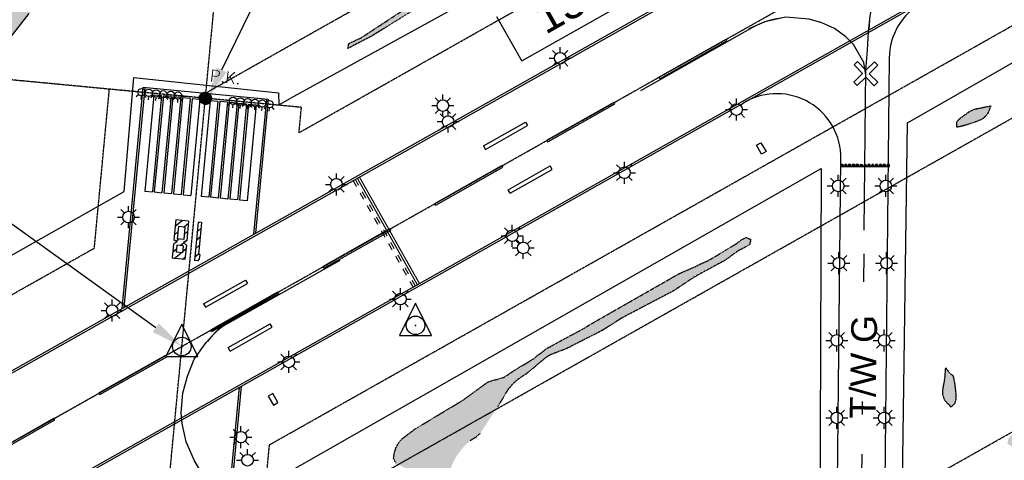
# Model space of a CAD drawing. Header units: feet. Extents: x 0 to 208040, y 0 to 211214.
# Tile 49 of 71: x 196079 to 197611, y 200549 to 201233. Entities that reach past the tile are written whole.
import ezdxf
from ezdxf.enums import TextEntityAlignment as Align

# ---------------------------------------------------------------- set-up
doc = ezdxf.new("R2010")
doc.units = ezdxf.units.FT
doc.header["$LTSCALE"] = 0.5
doc.header["$MEASUREMENT"] = 0
doc.header["$XCLIPFRAME"] = 0
doc.linetypes.add('CENTER2', pattern=[1.125, 0.75, -0.125, 0.125, -0.125])
doc.linetypes.add('PHANTOM2', pattern=[1.25, 0.625, -0.125, 0.125, -0.125, 0.125, -0.125])
doc.layers.get('0').update_dxf_attribs({"linetype": 'CONTINUOUS'})
for name, color, linetype in [('1-NUMBERS', 3, 'CONTINUOUS'), ('1-NUMHATCH', 5, 'CONTINUOUS'), ('1-OFA', 13, 'CENTER2'), ('1-RSA', 13, 'CENTER2'), ('1-RUNWAYCL', 5, 'CENTER2'), ('1-SIGNS', 5, 'CONTINUOUS'), ('1-WCBTEXT', 1, 'CONTINUOUS'), ('AIR-MARKING', 5, 'CONTINUOUS'), ('AIR-PAVED', 1, 'CONTINUOUS'), ('AIR-PAVED-T', 7, 'CONTINUOUS'), ('E-NEWMARKING', 5, 'CONTINUOUS'), ('F-BRL', 110, 'PHANTOM2'), ('F-STATIONOFFSET', 110, 'CONTINUOUS'), ('HV-CONTROL', 11, 'CONTINUOUS'), ('image', 7, 'CONTINUOUS'), ('LAKE', 11, 'CONTINUOUS'), ('NEWCLOSEDSYM', 1, 'CONTINUOUS'), ('PK', 11, 'CONTINUOUS'), ('REIL', 11, 'CONTINUOUS'), ('RUNWAYLIGHTS', 11, 'CONTINUOUS'), ('STREAM', 11, 'PHANTOM2'), ('TAXIWYPAVED', 5, 'CONTINUOUS'), ('Water', 5, 'CONTINUOUS')]:
    doc.layers.add(name, color=color, linetype=linetype)
doc.styles.add('ARIAL', font='ARIAL.TTF')
doc.styles.add('COMPLEX', font='complex.shx')
picture_1 = doc.add_image_def('image1.jpg', size_in_pixel=(2000, 2400))

# ---------------------------------------------------------------- blocks, each defined once
blk = doc.blocks.new('HV-CONTROL', base_point=(0, 18.8))
blk.add_lwpolyline([(-25.1, 3.2), (24.9, 3.2), (-0.1, 53.2)], close=True)
blk.add_circle((-0.1, 18.8), 14.4)
blk.add_point((-0.1, 18.8))
blk = doc.blocks.new('PK')
at = {"layer": 'PK'}
h = blk.add_hatch(dxfattribs=at)
h.set_pattern_fill('ANSI31', color=256, style=0)
h.set_pattern_definition([(45, (-195650.91664, -193540.02118), (-0.08838834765, 0.08838834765), [])])
edge = h.paths.add_edge_path()
edge.add_arc((0, 0), 9.45, 0, 360)
blk.add_circle((0, 0), 9.45, dxfattribs=at)

msp = doc.modelspace()

# ---------------------------------------------------------------- hatches: boundary and pattern name
at = {"layer": '1-NUMHATCH'}
h = msp.add_hatch(dxfattribs=at)
h.set_pattern_fill('ANSI31', color=256, scale=75, angle=174.585278, style=0)
h.paths.add_polyline_path([(196324.1, 200887.9), (196318.8, 200884.9), (196316.6, 200862.5), (196336.5, 200860.6), (196338.7, 200883), (196334, 200886.9), (196339.3, 200890), (196342.2, 200920.3), (196322.3, 200922.2), (196319.4, 200891.8)])
h.paths.add_polyline_path([(196333.6, 200882), (196332.5, 200871), (196322.6, 200872), (196323.6, 200882.9)], flags=16)
h.paths.add_polyline_path([(196324.5, 200892.9), (196326.3, 200911.8), (196336.3, 200910.8), (196334.5, 200891.9)], flags=16)
h = msp.add_hatch(dxfattribs=at)
h.set_pattern_fill('ANSI31', color=256, scale=75, angle=174.585278, style=0)
h.paths.add_polyline_path([(196351.5, 200859.2), (196356.5, 200858.7), (196358.7, 200861.5), (196359.4, 200868.5), (196357.4, 200868.7), (196362.1, 200918.4), (196357.1, 200918.9)])
at = {"layer": 'Water'}
h = msp.add_hatch(dxfattribs=at)
h.set_pattern_fill('DOTS', color=256, scale=200, angle=20, style=0)
h.paths.add_polyline_path([(198220, 202105.8), (198280.9, 202149), (198309.9, 202176.3), (198312.8, 202183.9), (198306.2, 202188.5), (198297.1, 202182.4), (198271.9, 202162.4), (198241.9, 202133.8), (198221.4, 202118.3)])
h.paths.add_polyline_path([(198162.1, 202083.2), (198137.4, 202086), (198118.9, 202080.2), (198119.5, 202071.9), (198115.5, 202063.9), (198069.3, 202033.6), (197937.8, 201966.6), (197895.9, 201936.9), (197811, 201892.2), (197789.6, 201878.3), (197774, 201871.2), (197666, 201805.5), (197641.3, 201793.8), (197506.7, 201716.4), (197509.8, 201708.9), (197527.9, 201713.6), (197588.4, 201747.5), (197620, 201760.9), (197635.7, 201770.8), (197659.9, 201789.2), (197716.6, 201819.6), (197748.3, 201840.3), (197800.7, 201866.8), (197937.9, 201950.2), (198116.7, 202047.2), (198160.9, 202078.2)])
h.paths.add_polyline_path([(197668.4, 202024.2), (197687.3, 202021.9), (197700.1, 202021.8), (197710.2, 202022.7), (197761.4, 202031.7), (197814.6, 202046.6), (197823.3, 202048.2), (197856.2, 202050), (197904.1, 202054.1), (197916.8, 202054.1), (197987.1, 202059.1), (197995.7, 202061.8), (197993, 202070.1), (197942, 202073), (197933.4, 202072.4), (197898.1, 202065.2), (197772.1, 202051.9), (197739.3, 202044.7), (197682.2, 202039), (197676, 202034.8)], flags=17)
h.paths.add_polyline_path([(197303.8, 201839.8), (197332, 201846.3), (197340, 201846.3), (197420.6, 201838.4), (197428.3, 201840.6), (197446.6, 201849.9), (197455.1, 201851.5), (197459.3, 201859.5), (197462.3, 201883.9), (197468.8, 201889.4), (197474.4, 201883.3), (197476.6, 201867), (197484, 201863.1), (197496.2, 201864.6), (197532, 201874.5), (197547.6, 201886.5), (197556.3, 201890), (197575, 201895.2), (197604.3, 201898.7), (197610.2, 201904.6), (197611.9, 201914.1), (197617.3, 201926.4), (197632.8, 201951.6), (197631.3, 201959.5), (197605.6, 201944.7), (197593.7, 201944.4), (197516.4, 201934.4), (197506.3, 201927.6), (197494.9, 201922.4), (197482.5, 201919.6), (197474, 201905.6), (197466.7, 201902.2), (197447.7, 201902.4), (197429.3, 201898.4), (197401.9, 201885.7), (197339.2, 201883.7), (197305.6, 201885.7)])
h.paths.add_polyline_path([(196715.5, 201602.2), (196719.7, 201595.1), (196722.9, 201586.5), (196727.9, 201579.6), (196740.6, 201568.8), (196748.5, 201567), (196755.6, 201563.1), (196760.1, 201556), (196763.7, 201542.8), (196770.7, 201522.5), (196773.1, 201513.5), (196778.3, 201500.6), (196786.6, 201491), (196791.3, 201461.6), (196795.8, 201454.8), (196803.6, 201451.9), (196820.3, 201450.4), (196828.4, 201447.7), (196835.6, 201438.5), (196840.9, 201426.5), (196844.3, 201416.2), (196846, 201408.3), (196870, 201392.1), (196880.3, 201397.1), (196893.1, 201407.4), (196902.2, 201413.3), (196928.7, 201423.7), (196950.7, 201435.4), (197019.9, 201478.9), (197029.4, 201483.6), (197050, 201491.1), (197090.6, 201512.6), (197107.1, 201522.9), (197134.1, 201536.7), (197186, 201567.3), (197220.9, 201584.5), (197227, 201590.1), (197228.6, 201598.3), (197223, 201604.2), (197213.8, 201606.1), (197203.1, 201607.1), (197196, 201611.5), (197195.2, 201620.2), (197195.4, 201636.5), (197194.8, 201644.9), (197191.8, 201652.9), (197184.3, 201656), (197177.6, 201649.9), (197171, 201639.6), (197162.1, 201633.4), (197152.4, 201633.2), (197145.7, 201638.7), (197143, 201647), (197134.9, 201649.6), (197127.8, 201642.2), (197126, 201631.6), (197122.4, 201621.8), (197113, 201615.7), (197096.8, 201609.1), (197082.5, 201585.2), (197092.8, 201577.6), (197096.5, 201567.8), (197095.5, 201559.9), (197089, 201548.1), (197075, 201530.1), (197067.6, 201525.4), (197055.3, 201526), (197041.3, 201530.8), (197025.8, 201534.7), (197012.5, 201535.6), (196999.2, 201533.4), (196985.3, 201534.4), (196979.7, 201541.1), (196974.5, 201550.9), (196969.7, 201563.2), (196962.5, 201575.4), (196954.9, 201583.3), (196946.2, 201590.3), (196935.7, 201595.8), (196920.6, 201606.3), (196913.1, 201609.4), (196900.5, 201620.8), (196908, 201624.1), (196918.4, 201617.5), (196928.6, 201614.5), (196938.7, 201613.5), (196946.7, 201615.7), (196960.6, 201627.1), (196965.5, 201633.6), (196958.2, 201639.3), (196948.5, 201644), (196939.8, 201649.4), (196931.8, 201651.7), (196924.9, 201647), (196920.7, 201639.6), (196913.9, 201644), (196913.9, 201673), (196908.5, 201679.3), (196897.7, 201683.8), (196885.3, 201686.1), (196875.8, 201684.8), (196862.9, 201684.4), (196833.9, 201687.6), (196825, 201686.5), (196816.5, 201681.7), (196810.4, 201670.7), (196802.3, 201658.6), (196788.7, 201645.6), (196766.8, 201631.5), (196761.4, 201625.1), (196738.7, 201614.8), (196723.7, 201609.8)])
h.paths.add_polyline_path([(197281.6, 201580), (196830.6, 201323.3), (196702.5, 201254.9), (196627.1, 201208), (196589.6, 201188.6), (196591.4, 201196.5), (196611, 201205.7), (196672.7, 201246.2), (196726.5, 201279), (196825.6, 201333.4), (196849.8, 201344.9), (196898.1, 201377.7), (196952.3, 201406.5), (197042.8, 201459.3), (197075.3, 201480.5), (197171.2, 201532), (197227.4, 201567.6), (197280.9, 201592.4)])
h = msp.add_hatch(dxfattribs=at)
h.set_pattern_fill('DOTS', color=256, scale=200, angle=20, style=0)
h.paths.add_polyline_path([(196500.1, 201757.3), (196493.9, 201754.2), (196461.2, 201742.5), (196445.7, 201729.7), (196412, 201673.2), (196401.6, 201635.6), (196396.9, 201625.7), (196380.1, 201606.5), (196342.9, 201576.4), (196322.7, 201566.1), (196315.5, 201560.3), (196284.5, 201527.8), (196272.9, 201510.2), (196260.8, 201472.3), (196257, 201465), (196234.9, 201445.3), (196217.3, 201423.7), (196177.9, 201368), (196169.2, 201349.8), (196167.1, 201341.2), (196169.5, 201333.3), (196174.9, 201325.2), (196176.7, 201316.5), (196176.3, 201308.3), (196173.2, 201300.4), (196156.1, 201300.7), (196149.8, 201295.4), (196136.4, 201274.7), (196122.4, 201258.4), (196104.2, 201250.4), (196093.7, 201243), (196060.5, 201200.4), (196045.8, 201185.1), (196023.5, 201165.9), (196006.3, 201154.4), (195941.8, 201124.5), (195903.9, 201103), (195813.7, 201040.2), (195778.3, 201024.2), (195769.9, 201023.3), (195762.1, 201027.2), (195750.7, 201040.1), (195746.1, 201048), (195743.9, 201057.3), (195744.2, 201069.7), (195758.9, 201113.6), (195780.8, 201139.1), (195784.9, 201146.6), (195786.7, 201164), (195781, 201170.2), (195772.5, 201167.8), (195755.3, 201144.8), (195735.3, 201107), (195701, 201061.7), (195704.5, 201045.1), (195696.9, 201041), (195688.3, 201042.3), (195680.2, 201039.4), (195676.1, 201031.6), (195670.4, 201011.4), (195648.3, 200993), (195640.1, 200984.3), (195625.4, 200964), (195603.8, 200926.9), (195577.3, 200899.8), (195566, 200884.6), (195545.3, 200867.4), (195533.6, 200853.9), (195530.2, 200846.4), (195536.8, 200840.9), (195546.1, 200843.7), (195574.5, 200865.2), (195590, 200871.4), (195598.3, 200869), (195605.1, 200863.6), (195617.4, 200849), (195624.6, 200833), (195621.7, 200807.8), (195635.7, 200776.8), (195634.2, 200756.3), (195622.3, 200733.8), (195619.6, 200717.3), (195620, 200708.8), (195631.9, 200686), (195639.6, 200681.2), (195652.3, 200679.2), (195659.5, 200675.1), (195658.3, 200666.7), (195651.8, 200660.9), (195614.6, 200643.1), (195589.7, 200627.3), (195552.5, 200596.9), (195538.8, 200589.2), (195444.5, 200542.9), (195416.2, 200523.9), (195373.9, 200504.8), (195345.9, 200484.4), (195328, 200474.4), (195300.8, 200462.1), (195245.2, 200429.8), (195209.1, 200412), (195169.9, 200399.9), (195171.4, 200408.3), (195177.3, 200414.2), (195184.9, 200417.4), (195192.1, 200432.5), (195206.1, 200444.1), (195299.7, 200491.1), (195378.7, 200537.8), (195395, 200545.5), (195425.7, 200565.7), (195433.5, 200569.2), (195461.5, 200574.2), (195469.8, 200577.1), (195476.5, 200582.1), (195478.4, 200591.7), (195476, 200611.5), (195477, 200620.2), (195474.2, 200653.5), (195478.5, 200692.6), (195474.6, 200709.5), (195475.1, 200727.6), (195480.6, 200739.6), (195495.7, 200763.5), (195502, 200785.3), (195510.5, 200803.8), (195528.7, 200823.2), (195529.1, 200831.4), (195523.7, 200837.8), (195516.2, 200841.1), (195513.8, 200849.1), (195514.8, 200857.8), (195518.4, 200865.3), (195545.4, 200887.5), (195589.4, 200947), (195611.8, 200974.7), (195624, 200992.8), (195643.2, 201015.9), (195659.6, 201032.1), (195768.1, 201191.4), (195775.2, 201196.1), (195783.8, 201196.5), (195791.8, 201194.2), (195796.5, 201187.1), (195804.1, 201184), (195820.1, 201196.7), (195846.9, 201226.1), (195861.6, 201237), (195883.4, 201263.9), (195887.9, 201272.2), (195887.4, 201289), (195892.8, 201295.6), (195913.8, 201294.2), (195922.5, 201296), (195931.2, 201302.4), (195940.9, 201312.6), (195955.2, 201331.8), (195959.8, 201340.6), (195970.2, 201371.3), (195975.2, 201378.4), (195984.4, 201384.5), (195991.2, 201391.4), (196002.7, 201419.8), (196017.3, 201448.6), (196048.3, 201474.5), (196077.3, 201506.6), (196082.2, 201513.5), (196085.1, 201521.7), (196086.3, 201534.7), (196111.6, 201568.4), (196130.9, 201583.4), (196162, 201614.8), (196176.2, 201625.5), (196183.8, 201629.3), (196215.7, 201655.6), (196239.7, 201685.6), (196247.3, 201703.9), (196254.6, 201712.4), (196287.5, 201738), (196303.1, 201753.6), (196392.2, 201869.2), (196419.9, 201909.2), (196427.9, 201925.9), (196432.3, 201942.9), (196445.1, 201958.2), (196453, 201962.8), (196479.7, 201972.9), (196500.1, 201977.7)])
h = msp.add_hatch(dxfattribs=at)
h.set_pattern_fill('DOTS', color=256, scale=200, angle=20, style=0)
edge = h.paths.add_edge_path()
edge.add_line((196741.2, 200506.5), (196733.2, 200508.3))
edge.add_line((196733.2, 200508.3), (196719.5, 200518.4))
edge.add_line((196719.5, 200518.4), (196712.3, 200522.5))
edge.add_line((196712.3, 200522.5), (196695.8, 200529.9))
edge.add_line((196695.8, 200529.9), (196679.5, 200535.9))
edge.add_line((196679.5, 200535.9), (196664.7, 200544.2))
edge.add_line((196664.7, 200544.2), (196660.9, 200551.5))
edge.add_line((196660.9, 200551.5), (196662.1, 200559.6))
edge.add_line((196662.1, 200559.6), (196664.4, 200567.6))
edge.add_line((196664.4, 200567.6), (196668.3, 200575.1))
edge.add_line((196668.3, 200575.1), (196674, 200581.9))
edge.add_line((196674, 200581.9), (196694.2, 200597.2))
edge.add_line((196694.2, 200597.2), (196768.6, 200641.9))
edge.add_line((196768.6, 200641.9), (196807, 200670))
edge.add_line((196807, 200670), (196817.3, 200673.5))
edge.add_line((196817.3, 200673.5), (196823.5, 200674.7))
edge.add_line((196823.5, 200674.7), (196832.9, 200677.7))
edge.add_line((196832.9, 200677.7), (196847.8, 200687.8))
edge.add_line((196847.8, 200687.8), (196878.6, 200706.3))
edge.add_line((196878.6, 200706.3), (196884.9, 200711.6))
edge.add_line((196884.9, 200711.6), (196892.8, 200717.3))
edge.add_line((196892.8, 200717.3), (196899.9, 200723))
edge.add_line((196899.9, 200723), (196906.5, 200726.3))
edge.add_line((196906.5, 200726.3), (196924.6, 200736.4))
edge.add_line((196924.6, 200736.4), (196957.1, 200753.6))
edge.add_line((196957.1, 200753.6), (196965.7, 200759.2))
edge.add_line((196965.7, 200759.2), (197105.2, 200838.8))
edge.add_line((197105.2, 200838.8), (197130.7, 200849.9))
edge.add_line((197130.7, 200849.9), (197138, 200853.7))
edge.add_line((197138, 200853.7), (197149, 200858.5))
edge.add_line((197149, 200858.5), (197161.6, 200865.6))
edge.add_line((197161.6, 200865.6), (197194.7, 200885.7))
edge.add_line((197194.7, 200885.7), (197201.7, 200891.2))
edge.add_line((197201.7, 200891.2), (197209, 200895))
edge.add_line((197209, 200895), (197216.6, 200891.7))
edge.add_line((197216.6, 200891.7), (197214.3, 200883.7))
edge.add_line((197214.3, 200883.7), (197206.6, 200879.1))
edge.add_line((197206.6, 200879.1), (197198.1, 200874.8))
edge.add_line((197198.1, 200874.8), (197190.7, 200869.9))
edge.add_line((197190.7, 200869.9), (197176.9, 200859.7))
edge.add_line((197176.9, 200859.7), (197129.7, 200834.1))
edge.add_line((197129.7, 200834.1), (197096, 200811.8))
edge.add_line((197096, 200811.8), (197016.5, 200770.1))
edge.add_line((197016.5, 200770.1), (196985.3, 200750.3))
edge.add_line((196985.3, 200750.3), (196929.3, 200721.9))
edge.add_line((196929.3, 200721.9), (196904.9, 200712.6))
edge.add_line((196904.9, 200712.6), (196897.5, 200708.2))
edge.add_line((196897.5, 200708.2), (196870.1, 200685))
edge.add_line((196870.1, 200685), (196853.1, 200673.5))
edge.add_line((196853.1, 200673.5), (196846.6, 200667.6))
edge.add_line((196846.6, 200667.6), (196838.7, 200658.6))
edge.add_line((196838.7, 200658.6), (196822.4, 200631.1))
edge.add_line((196822.4, 200631.1), (196795.2, 200590))
edge.add_line((196795.2, 200590), (196788.1, 200583.9))
edge.add_line((196788.1, 200583.9), (196780, 200578.9))
edge.add_arc((196843.8, 200501.5), 100.3, 129.475, 160.5937)
edge.add_line((196749.2, 200534.8), (196741.2, 200506.5))
h.paths.add_polyline_path([(197699.6, 200631.6), (197693.4, 200626), (197668.6, 200608), (197661.2, 200601.7), (197647.2, 200586.8), (197630.8, 200573.3), (197622.9, 200569.5), (197615.5, 200574.5), (197617, 200582.6), (197631.1, 200595.5), (197638, 200600.5), (197655.5, 200616.3), (197666.3, 200629.4), (197673.7, 200636), (197681.9, 200638.3), (197689.4, 200633.6)])
h.paths.add_polyline_path([(197526, 200633.9), (197524.1, 200635.3), (197518.2, 200641.8), (197515.3, 200650.1), (197515.2, 200658.3), (197518.3, 200675.6), (197519.6, 200692.2), (197524.6, 200685.3), (197530.9, 200679.9), (197532.9, 200671.4), (197535.2, 200653.3), (197535.6, 200645), (197533.6, 200636.7), (197527.4, 200631.1)])
h.paths.add_polyline_path([(197589.6, 201099.5), (197585.2, 201088.2), (197580.8, 201082.4), (197576, 201078.6), (197566.7, 201074.8), (197545, 201067.8), (197536.8, 201066.2), (197537, 201075), (197542.9, 201080.9), (197556.4, 201090.7), (197563.3, 201094.1)])
h.paths.add_polyline_path([(197830.9, 201012.9), (197852, 200986), (197868.5, 200955.5), (197880.6, 200938.7), (197896.6, 200910.5), (197912.5, 200886.4), (197919.4, 200881.5), (197936.9, 200873.7), (197945.1, 200873.1), (197932.5, 200861.3), (197924.9, 200858.1), (197901.8, 200884.3), (197832.5, 201005.3)])
h.paths.add_polyline_path([(197815, 200397.3), (197796.1, 200380.5), (197771.9, 200356.9), (197765, 200352), (197749.2, 200345.8), (197751.6, 200354.6), (197774.7, 200378.6), (197787.3, 200395), (197792.9, 200401.2), (197801.5, 200409.1), (197808.7, 200413.7), (197817.1, 200415.5), (197819.5, 200407.5), (197814.6, 200401)])

# ---------------------------------------------------------------- linework, layer by layer
at = {"layer": '1-NUMBERS', "color": 1}
for p, q in [((196322.3, 200922.2), (196319.4, 200891.8)), ((196342.2, 200920.3), (196322.3, 200922.2)), ((196342.2, 200920.3), (196339.3, 200890)), ((196326.3, 200911.8), (196324.5, 200892.9)), ((196336.3, 200910.8), (196326.3, 200911.8)), ((196336.3, 200910.8), (196334.5, 200891.9)), ((196357.1, 200918.9), (196351.5, 200859.2)), ((196362.1, 200918.4), (196357.1, 200918.9)), ((196362.1, 200918.4), (196357.4, 200868.7)), ((196319.4, 200891.8), (196324.1, 200887.9)), ((196334.5, 200891.9), (196324.5, 200892.9)), ((196339.3, 200890), (196334, 200886.9)), ((196318.8, 200884.9), (196316.6, 200862.5)), ((196324.1, 200887.9), (196318.8, 200884.9)), ((196323.6, 200882.9), (196322.6, 200872)), ((196333.6, 200882), (196323.6, 200882.9)), ((196333.6, 200882), (196332.5, 200871)), ((196334, 200886.9), (196338.7, 200883)), ((196338.7, 200883), (196336.5, 200860.6)), ((196336.5, 200860.6), (196316.6, 200862.5)), ((196332.5, 200871), (196322.6, 200872)), ((196356.5, 200858.7), (196351.5, 200859.2)), ((196358.7, 200861.5), (196356.5, 200858.7)), ((196359.4, 200868.5), (196357.4, 200868.7)), ((196359.4, 200868.5), (196358.7, 200861.5))]:
    msp.add_line(p, q, dxfattribs=at)
at = {"layer": '1-OFA'}
for p, q in [((196356.1, 201112.4), (200817, 203627.9)), ((196652.5, 200533.3), (201136.3, 203061.7)), ((196356.1, 201112.4, 8), (196032.2, 201143.1, -10.9))]:
    msp.add_line(p, q, dxfattribs=at)
at = {"layer": '1-RSA'}
for p, q in [((196513.8, 201057.8), (200878.4, 203519)), ((196467.9, 200572.7), (201074.9, 203170.6)), ((196195.5, 200878.3), (196218.9, 201125.4)), ((196517.6, 201097.1), (196356.1, 201112.4)), ((196513.8, 201057.8), (196517.6, 201097.1)), ((196513.8, 201057.8), (196517.6, 201097.1)), ((194093.1, 199692.8), (196195.5, 200878.3)), ((195800.5, 193529), (196467.9, 200572.7))]:
    msp.add_line(p, q, dxfattribs=at)
at = {"layer": '1-RUNWAYCL'}
for p, q in [((194428.7, 199652.5), (203328.5, 204671)), ((195471.7, 191648.5), (196547.4, 203002.8))]:
    msp.add_line(p, q, dxfattribs=at)
at = {"layer": '1-SIGNS'}
for p, q in [((197225.3, 201038.3), (197232.3, 201042.2)), ((197232.3, 201042.2), (197240.2, 201028.3)), ((197233.2, 201024.4), (197225.3, 201038.3)), ((197240.2, 201028.3), (197233.2, 201024.4)), ((196473, 200652.2), (196466.1, 200648.3)), ((196466.1, 200648.3), (196473.9, 200634.4)), ((196480.9, 200638.3), (196473, 200652.2)), ((196473.9, 200634.4), (196480.9, 200638.3))]:
    msp.add_line(p, q, dxfattribs=at)
at = {"layer": '1-WCBTEXT'}
msp.add_line((193575.3, 199170.3), (196331.6, 200725.5), dxfattribs=at)
at = {"layer": 'AIR-MARKING'}
for p, q in [((197431.7, 201173.8), (197424, 200406.1)), ((197349.1, 200329.3), (197356.7, 201017.3))]:
    msp.add_line(p, q, dxfattribs=at)
for points, elevation in [([(197392.9, 200906.1), (197395.5, 201154.9), (197398, 201186.2), (197399.3, 201214.6), (197402.3, 201238.7), (197406.5, 201265.5), (197413.2, 201285), (197421.4, 201303.9), (197435.3, 201329.2), (197447.1, 201348.2), (197459.6, 201361.3)], 10.3), ([(197395.4, 201147.7), (197392.1, 201167.1), (197376.1, 201194.6), (197364.1, 201207), (197346.5, 201219.9), (197326.7, 201228.7), (197307.1, 201234.2), (197270.3, 201237.4), (197238.3, 201229.9), (197213.4, 201219.3)], 7.3), ([(197392.1, 200826), (197392.6, 200869.6)], 10.3), ([(196480.5, 200809), (196378.3, 200749.9)], 10.8), ([(196406.2, 200485.8), (196393, 200497.2), (196378.7, 200509.6), (196364.4, 200526.1), (196351.2, 200547.9), (196338.1, 200577.2), (196332.3, 200605.6), (196330.7, 200622.6), (196333.1, 200652.8), (196340.3, 200679.5), (196350.9, 200705.5), (196369.4, 200731.9), (196383.9, 200747.9), (196398.6, 200761.6)], 10.8), ([(197390, 200619.6), (197390.2, 200640.2)], 10.3), ([(197388.7, 200492.2), (197389.4, 200557.9)], 10.3)]:
    msp.add_lwpolyline(points, dxfattribs=dict(at, elevation=elevation))
for centre, start, end in [((197531.7, 201172.8), 119.3126, 179.4229), ((197256.7, 201018.4), 359.3691, 119.3099)]:
    msp.add_arc(centre, 100, start, end, dxfattribs=at)
at = {"layer": 'AIR-PAVED'}
for points, elevation in [([(197301.7, 201545.4), (196928.5, 201346.8), (196500, 201110.9)], 5.7), ([(194780.2, 199480.5), (194748, 199525.7), (194306.3, 199293.9), (194286.2, 199283.9), (194228.1, 199392.8), (194192.1, 199400), (194092.8, 199342.1), (193992.9, 199525.4), (194115, 199593), (194046.2, 199723.8), (196241.9, 200966.2), (196256.7, 201143.5), (196482.1, 201119.5), (196482.5, 201101.3), (196500, 201110.9)], 13.6)]:
    msp.add_lwpolyline(points, dxfattribs=dict(at, elevation=elevation))
at = {"layer": 'E-NEWMARKING'}
for p, q in [((195597.4, 200423), (198112.3, 201840.8)), ((195598.9, 200420.4), (198113.8, 201838.2)), ((195692.2, 200254.8), (198206.8, 201672.5)), ((195693.7, 200252.2), (198208.3, 201669.9)), ((197400.7, 201218), (197401.5, 201233.4)), ((197219.1, 201221.3), (197044.9, 201123)), ((197073.4, 201144.3), (197178, 201203.2)), ((197074.9, 201141.7), (197179.4, 201200.6)), ((197178, 201203.2), (197178.7, 201201.9)), ((197179.4, 201200.6), (197178.7, 201201.9)), ((197073.4, 201144.3), (197074.2, 201143)), ((197074.9, 201141.7), (197074.2, 201143)), ((196271, 201128), (196238.4, 200784.3)), ((196274, 201127.7), (196241.6, 200786.1)), ((196466.1, 201109.5), (196271, 201128)), ((196299.9, 201115.2), (196288, 201116.3)), ((196314.8, 201113.8), (196302.9, 201114.9)), ((196329.8, 201112.3), (196317.8, 201113.5)), ((196344.7, 201110.9), (196332.8, 201112.1)), ((196359.6, 201109.5), (196347.7, 201110.6)), ((196375.6, 201108), (196387.5, 201106.9)), ((196390.5, 201106.6), (196402.5, 201105.5)), ((196405.4, 201105.2), (196417.4, 201104)), ((196420.4, 201103.8), (196432.3, 201102.6)), ((196463.1, 201109.7), (196443.2, 200899.8)), ((196466.1, 201109.5), (196446.4, 200901.6)), ((196899.2, 201046.1), (197003.7, 201105)), ((197003.7, 201105), (197004.5, 201103.7)), ((197005.2, 201102.4), (197004.5, 201103.7)), ((196435.3, 201102.3), (196447.2, 201101.2)), ((196900.7, 201043.5), (197005.2, 201102.4)), ((196800.9, 201037.2), (196866.3, 201074)), ((196866.3, 201074), (196869.2, 201068.8)), ((196803.9, 201031.9), (196869.2, 201068.8)), ((196899.2, 201046.1), (196899.9, 201044.8)), ((196900.7, 201043.5), (196899.9, 201044.8)), ((196800.9, 201037.2), (196803.9, 201031.9)), ((196725, 200947.9), (196829.5, 201006.8)), ((196726.5, 200945.3), (196831, 201004.2)), ((196829.5, 201006.8), (196830.3, 201005.5)), ((196831, 201004.2), (196830.3, 201005.5)), ((196839.2, 200969.2), (196904.6, 201006)), ((196842.2, 200964), (196907.5, 201000.8)), ((196907.5, 201000.8), (196904.6, 201006)), ((197356.5, 201006.9, 4), (197356.4, 201006.4, 4)), ((197356.4, 201006.4, 4), (197431.4, 201005.6, 4)), ((197356.4, 201005.9, 4), (197356.4, 201005.4, 4)), ((197356.4, 201005.9, 4), (197431.4, 201005.1, 4)), ((197356.4, 201005.4, 4), (197431.4, 201004.6, 4)), ((197356.5, 201008.9, 4), (197359.5, 201008.8, 4)), ((197356.5, 201008.9, 4), (197356.5, 201008.4, 4)), ((197356.5, 201008.4, 4), (197359.5, 201008.3, 4)), ((197356.5, 201007.9, 4), (197359.5, 201007.8, 4)), ((197356.5, 201007.9, 4), (197356.5, 201007.4, 4)), ((197356.5, 201007.4, 4), (197359.5, 201007.3, 4)), ((197356.5, 201006.9, 4), (197431.4, 201006.1, 4)), ((197359.5, 201008.8, 4), (197359.5, 201008.3, 4)), ((197359.5, 201007.8, 4), (197359.5, 201007.3, 4)), ((197362.5, 201008.8, 4), (197365.5, 201008.8, 4)), ((197362.5, 201008.8, 4), (197362.5, 201008.3, 4)), ((197362.5, 201008.3, 4), (197365.5, 201008.3, 4)), ((197362.5, 201007.8, 4), (197362.5, 201007.3, 4)), ((197362.5, 201007.8, 4), (197365.5, 201007.8, 4)), ((197362.5, 201007.3, 4), (197365.5, 201007.3, 4)), ((197365.5, 201008.8, 4), (197365.5, 201008.3, 4)), ((197365.5, 201007.8, 4), (197365.5, 201007.3, 4)), ((197368.5, 201008.7, 4), (197368.5, 201008.2, 4)), ((197368.5, 201008.7, 4), (197371.5, 201008.7, 4)), ((197368.5, 201008.2, 4), (197371.5, 201008.2, 4)), ((197368.5, 201007.7, 4), (197368.5, 201007.2, 4)), ((197368.5, 201007.7, 4), (197371.5, 201007.7, 4)), ((197368.5, 201007.2, 4), (197371.5, 201007.2, 4)), ((197371.5, 201008.7, 4), (197371.5, 201008.2, 4)), ((197371.5, 201007.7, 4), (197371.5, 201007.2, 4)), ((197374.5, 201008.7, 4), (197377.5, 201008.6, 4)), ((197374.5, 201008.7, 4), (197374.5, 201008.2, 4)), ((197374.5, 201008.2, 4), (197377.5, 201008.1, 4)), ((197374.5, 201007.7, 4), (197377.5, 201007.6, 4)), ((197374.5, 201007.7, 4), (197374.5, 201007.2, 4)), ((197374.5, 201007.2, 4), (197377.5, 201007.1, 4)), ((197377.5, 201008.6, 4), (197377.5, 201008.1, 4)), ((197377.5, 201007.6, 4), (197377.5, 201007.1, 4)), ((197380.5, 201008.6, 4), (197383.5, 201008.6, 4)), ((197380.5, 201008.6, 4), (197380.5, 201008.1, 4)), ((197380.5, 201008.1, 4), (197383.5, 201008.1, 4)), ((197380.5, 201007.6, 4), (197380.5, 201007.1, 4)), ((197380.5, 201007.6, 4), (197383.5, 201007.6, 4)), ((197380.5, 201007.1, 4), (197383.5, 201007.1, 4)), ((197383.5, 201008.6, 4), (197383.5, 201008.1, 4)), ((197383.5, 201007.6, 4), (197383.5, 201007.1, 4)), ((197386.5, 201008.6, 4), (197386.5, 201008.1, 4)), ((197386.5, 201008.6, 4), (197389.5, 201008.5, 4)), ((197386.5, 201008.1, 4), (197389.5, 201008, 4)), ((197386.5, 201007.6, 4), (197386.5, 201007.1, 4)), ((197386.5, 201007.6, 4), (197389.5, 201007.5, 4)), ((197386.5, 201007.1, 4), (197389.5, 201007, 4)), ((197389.5, 201008.5, 4), (197389.5, 201008, 4)), ((197389.5, 201007.5, 4), (197389.5, 201007, 4)), ((197392.5, 201008.5, 4), (197395.5, 201008.5, 4)), ((197392.5, 201008.5, 4), (197392.5, 201008, 4)), ((197392.5, 201008, 4), (197395.5, 201008, 4)), ((197392.5, 201007.5, 4), (197395.5, 201007.5, 4)), ((197392.5, 201007.5, 4), (197392.5, 201007, 4)), ((197392.5, 201007, 4), (197395.5, 201007, 4)), ((197395.5, 201008.5, 4), (197395.5, 201008, 4)), ((197395.5, 201007.5, 4), (197395.5, 201007, 4)), ((197401.5, 201008.4, 4), (197398.5, 201008.4, 4)), ((197398.5, 201008.4, 4), (197398.5, 201007.9, 4)), ((197401.5, 201007.9, 4), (197398.5, 201007.9, 4)), ((197401.5, 201007.4, 4), (197398.5, 201007.4, 4)), ((197398.5, 201007.4, 4), (197398.5, 201006.9, 4)), ((197401.5, 201006.9, 4), (197398.5, 201006.9, 4)), ((197401.5, 201008.4, 4), (197401.5, 201007.9, 4)), ((197401.5, 201007.4, 4), (197401.5, 201006.9, 4)), ((197404.5, 201008.4, 4), (197404.5, 201007.9, 4)), ((197407.5, 201008.3, 4), (197404.5, 201008.4, 4)), ((197407.5, 201007.8, 4), (197404.5, 201007.9, 4)), ((197404.5, 201007.4, 4), (197404.5, 201006.9, 4)), ((197407.5, 201007.3, 4), (197404.5, 201007.4, 4)), ((197407.5, 201006.8, 4), (197404.5, 201006.9, 4)), ((197407.5, 201008.3, 4), (197407.5, 201007.8, 4)), ((197407.5, 201007.3, 4), (197407.5, 201006.8, 4)), ((197410.5, 201008.3, 4), (197410.5, 201007.8, 4)), ((197413.5, 201008.3, 4), (197410.5, 201008.3, 4)), ((197413.5, 201007.8, 4), (197410.5, 201007.8, 4)), ((197410.5, 201007.3, 4), (197410.5, 201006.8, 4)), ((197413.5, 201007.3, 4), (197410.5, 201007.3, 4)), ((197413.5, 201006.8, 4), (197410.5, 201006.8, 4)), ((197413.5, 201008.3, 4), (197413.5, 201007.8, 4)), ((197413.5, 201007.3, 4), (197413.5, 201006.8, 4)), ((197419.5, 201008.2, 4), (197416.5, 201008.3, 4)), ((197416.5, 201008.3, 4), (197416.5, 201007.8, 4)), ((197419.5, 201007.7, 4), (197416.5, 201007.8, 4)), ((197419.5, 201007.2, 4), (197416.5, 201007.3, 4)), ((197416.5, 201007.3, 4), (197416.5, 201006.8, 4)), ((197419.5, 201006.7, 4), (197416.5, 201006.8, 4)), ((197419.5, 201008.2, 4), (197419.5, 201007.7, 4)), ((197419.5, 201007.2, 4), (197419.5, 201006.7, 4)), ((197425.5, 201008.2, 4), (197422.5, 201008.2, 4)), ((197422.5, 201008.2, 4), (197422.5, 201007.7, 4)), ((197425.5, 201007.7, 4), (197422.5, 201007.7, 4)), ((197425.5, 201007.2, 4), (197422.5, 201007.2, 4)), ((197422.5, 201007.2, 4), (197422.5, 201006.7, 4)), ((197425.5, 201006.7, 4), (197422.5, 201006.7, 4)), ((197425.5, 201008.2, 4), (197425.5, 201007.7, 4)), ((197425.5, 201007.2, 4), (197425.5, 201006.7, 4)), ((197428.5, 201008.1, 4), (197428.5, 201007.6, 4)), ((197431.5, 201008.1, 4), (197428.5, 201008.1, 4)), ((197431.5, 201007.6, 4), (197428.5, 201007.6, 4)), ((197428.5, 201007.1, 4), (197428.5, 201006.6, 4)), ((197431.5, 201007.1, 4), (197428.5, 201007.1, 4)), ((197431.5, 201006.6, 4), (197428.5, 201006.6, 4)), ((197431.4, 201006.1, 4), (197431.4, 201005.6, 4)), ((197431.4, 201005.1, 4), (197431.4, 201004.6, 4)), ((197431.5, 201008.1, 4), (197431.5, 201007.6, 4)), ((197431.5, 201007.1, 4), (197431.5, 201006.6, 4)), ((196273.8, 200967), (196285.8, 200965.8)), ((196288.7, 200965.6), (196300.7, 200964.4)), ((196842.2, 200964), (196839.2, 200969.2)), ((196303.7, 200964.1), (196315.6, 200963)), ((196318.6, 200962.7), (196330.6, 200961.6)), ((196333.5, 200961.3), (196345.5, 200960.2)), ((196373.4, 200957.5), (196361.4, 200958.7)), ((196388.3, 200956.1), (196376.3, 200957.3)), ((196403.2, 200954.7), (196391.3, 200955.8)), ((196418.2, 200953.3), (196406.2, 200954.4)), ((196433.1, 200951.9), (196421.1, 200953)), ((196725, 200947.9), (196725.7, 200946.6)), ((196726.5, 200945.3), (196725.7, 200946.6)), ((196550.8, 200849.6), (196655.3, 200908.6)), ((196552.2, 200847), (196656.8, 200906)), ((196655.3, 200908.6), (196656, 200907.3)), ((196656.8, 200906), (196656, 200907.3)), ((196577.1, 200859.3), (196402.9, 200761.1)), ((196550.8, 200849.6), (196551.5, 200848.3)), ((196552.2, 200847), (196551.5, 200848.3)), ((196365.4, 200791.6), (196430.7, 200828.4)), ((196430.7, 200828.4), (196433.6, 200823.2)), ((196368.3, 200786.4), (196433.6, 200823.2)), ((196376.5, 200751.4), (196481.1, 200810.4)), ((196378, 200748.8), (196482.6, 200807.7)), ((196481.1, 200810.4), (196481.8, 200809.1)), ((196482.6, 200807.7), (196481.8, 200809.1)), ((196365.4, 200791.6), (196368.3, 200786.4)), ((196376.5, 200751.4), (196377.3, 200750.1)), ((196403.7, 200723.7), (196469, 200760.5)), ((196406.6, 200718.4), (196472, 200755.3)), ((196472, 200755.3), (196469, 200760.5)), ((196378, 200748.8), (196377.3, 200750.1)), ((196406.6, 200718.4), (196403.7, 200723.7)), ((196202.3, 200653.2), (196306.9, 200712.1)), ((196203.8, 200650.6), (196308.3, 200709.5)), ((196306.9, 200712.1), (196307.6, 200710.8)), ((196308.3, 200709.5), (196307.6, 200710.8)), ((196420.7, 200662.1), (196325.6, 199659.2)), ((196423.9, 200663.9), (196328.6, 199658.9)), ((196202.3, 200653.2), (196203.1, 200651.9)), ((196203.8, 200650.6), (196203.1, 200651.9)), ((196028.1, 200555), (196132.6, 200613.9)), ((196132.6, 200613.9), (196133.4, 200612.6)), ((196029.6, 200552.4), (196134.1, 200611.3)), ((196134.1, 200611.3), (196133.4, 200612.6))]:
    msp.add_line(p, q, dxfattribs=at)
at = {"layer": 'E-NEWMARKING', "linetype": 'Continuous'}
for p, q in [((196288, 201116.3), (196273.8, 200967)), ((196299.9, 201115.2), (196285.8, 200965.8)), ((196302.9, 201114.9), (196288.7, 200965.6)), ((196314.8, 201113.8), (196300.7, 200964.4)), ((196317.8, 201113.5), (196303.7, 200964.1)), ((196329.8, 201112.3), (196315.6, 200963)), ((196332.8, 201112.1), (196318.6, 200962.7)), ((196344.7, 201110.9), (196330.6, 200961.6)), ((196347.7, 201110.6), (196333.5, 200961.3)), ((196359.6, 201109.5), (196345.5, 200960.2)), ((196375.6, 201108), (196361.4, 200958.7)), ((196387.5, 201106.9), (196373.4, 200957.5)), ((196390.5, 201106.6), (196376.3, 200957.3)), ((196402.5, 201105.5), (196388.3, 200956.1)), ((196405.4, 201105.2), (196391.3, 200955.8)), ((196417.4, 201104), (196403.2, 200954.7)), ((196420.4, 201103.8), (196406.2, 200954.4)), ((196432.3, 201102.6), (196418.2, 200953.3)), ((196435.3, 201102.3), (196421.1, 200953)), ((196447.2, 201101.2), (196433.1, 200951.9))]:
    msp.add_line(p, q, dxfattribs=at)
at = {"layer": 'E-NEWMARKING', "const_width": 1.88}
for points in [[(196603.3, 200973.9), (196597.8, 200983.7)], [(196606.5, 200975.8), (196601.1, 200985.5)], [(196697.5, 200822), (196604.3, 200987.4)], [(196700.8, 200823.9), (196607.6, 200989.2)], [(196614.3, 200954.3), (196608.8, 200964.1)], [(196617.6, 200956.1), (196612.1, 200966)], [(196625.4, 200934.6), (196619.9, 200944.5)], [(196628.7, 200936.5), (196623.2, 200946.3)], [(196636.5, 200915), (196631, 200924.8)], [(196639.8, 200916.8), (196634.2, 200926.7)], [(196647.6, 200895.3), (196642, 200905.2)], [(196650.8, 200897.2), (196645.3, 200907)], [(196658.6, 200875.7), (196653.1, 200885.5)], [(196661.9, 200877.5), (196656.4, 200887.3)], [(196669.7, 200856), (196664.2, 200865.8)], [(196673, 200857.9), (196667.5, 200867.7)], [(196680.8, 200836.4), (196675.3, 200846.2)], [(196684.1, 200838.2), (196678.5, 200848)], [(196691, 200818.3), (196686.3, 200826.5)], [(196694.2, 200820.2), (196689.6, 200828.4)]]:
    msp.add_lwpolyline(points, dxfattribs=at)
at = {"layer": 'E-NEWMARKING'}
for centre, radius, start, end in [((197277.1, 201118.5), 118, 97.0128, 119.4125), ((196452, 200674), 100, 119.4125, 143.5791)]:
    msp.add_arc(centre, radius, start, end, dxfattribs=at)
at = {"layer": 'F-BRL', "ltscale": 2}
msp.add_line((196776.1, 200115.1), (200696.7, 202325.9), dxfattribs=at)
at = {"layer": 'F-STATIONOFFSET'}
for p, q in [((196860.1, 201169.5), (197177.1, 201348.3)), ((196393.6, 201155.3, 8.7), (196472.3, 201316.5, 3.6)), ((196860.1, 201169.5), (196821.5, 201237.9)), ((196291.1, 200754.7), (195941.6, 201005.8))]:
    msp.add_line(p, q, dxfattribs=at)
for points in [[(196401.1, 201151.7, 8.7), (196386.1, 201159, 8.7), (196371.7, 201110.4, 8.7)], [(196295.9, 200761.5), (196286.2, 200747.9), (196331.7, 200725.5)]]:
    msp.add_solid(points, dxfattribs=at)
at = {"layer": 'LAKE', "elevation": 6.2}
msp.add_lwpolyline([(196093.7, 201243), (196060.4, 201200.4)], dxfattribs=at)
at = {"layer": 'NEWCLOSEDSYM'}
for p, q in [((197377, 201163), (197382.4, 201168.3)), ((197382.4, 201168.3), (197395.5, 201154.9)), ((197395.5, 201154.9), (197408.9, 201168)), ((197408.9, 201168), (197414.1, 201162.6)), ((197376.7, 201136.5), (197390.1, 201149.6)), ((197377, 201163), (197390.1, 201149.6)), ((197400.7, 201149.5), (197414.1, 201162.6)), ((197400.7, 201149.5), (197413.8, 201136.1)), ((197376.7, 201136.5), (197381.9, 201131.2)), ((197381.9, 201131.2), (197395.3, 201144.3)), ((197395.3, 201144.3), (197408.4, 201130.8)), ((197408.4, 201130.8), (197413.8, 201136.1))]:
    msp.add_line(p, q, dxfattribs=at)
at = {"layer": 'REIL'}
for p, q in [((196263.2, 201121.2), (196258.1, 201121.6)), ((196264.5, 201117), (196260.6, 201113.7)), ((196268.4, 201115), (196267.9, 201109.9)), ((196272.5, 201116.3), (196275.9, 201112.4)), ((196279.7, 201114), (196279.3, 201108.9)), ((196287.2, 201115), (196283.2, 201111.7)), ((196283.9, 201115.4), (196285.1, 201113.9)), ((196291, 201112.9), (196290.5, 201107.8)), ((196298.6, 201113.8), (196294.6, 201110.5)), ((196295.2, 201114.2), (196298.4, 201110.2)), ((196302.5, 201111.8), (196302, 201106.7)), ((196306.6, 201113.1), (196309.9, 201109.2)), ((196309.9, 201112.9), (196308.4, 201111.7)), ((196313.7, 201110.9), (196313.2, 201105.7)), ((196321.2, 201111.8), (196317.3, 201108.5)), ((196325.1, 201109.7), (196324.6, 201104.6)), ((196329.3, 201111), (196332.5, 201107)), ((196331.3, 201114.8), (196336.4, 201114.3)), ((196405.5, 201107.8), (196400.4, 201108.3)), ((196406.9, 201103.7), (196402.9, 201100.4)), ((196414.9, 201103), (196418.2, 201099)), ((196410.7, 201101.7), (196410.3, 201096.5)), ((196422.1, 201100.7), (196421.7, 201095.6)), ((196429.5, 201101.6), (196425.5, 201098.3)), ((196426.3, 201102), (196427.5, 201100.5)), ((196433.4, 201099.5), (196432.8, 201094.4)), ((196440.9, 201100.5), (196437, 201097.2)), ((196437.5, 201100.8), (196440.8, 201096.8)), ((196444.8, 201098.4), (196444.4, 201093.3)), ((196449, 201099.8), (196452.3, 201095.8)), ((196452.2, 201099.5), (196450.8, 201098.3)), ((196456.1, 201097.5), (196455.6, 201092.4)), ((196463.6, 201098.4), (196459.6, 201095.1)), ((196467.4, 201096.3), (196466.9, 201091.2)), ((196471.6, 201097.6), (196474.9, 201093.6)), ((196473.7, 201101.4), (196478.8, 201100.9))]:
    msp.add_line(p, q, dxfattribs=at)
for centre in [(196268.9, 201120.7), (196280.2, 201119.7), (196291.6, 201118.6), (196302.9, 201117.5), (196314.3, 201116.5), (196325.7, 201115.4), (196411.2, 201107.3), (196422.6, 201106.3), (196433.9, 201105.2), (196445.3, 201104.1), (196456.7, 201103.1), (196468, 201102)]:
    msp.add_circle(centre, 5.7, dxfattribs=at)
at = {"layer": 'RUNWAYLIGHTS'}
for p, q in [((196913.5, 201179.9), (196907.8, 201185.6)), ((196919.9, 201182.5), (196919.9, 201190.6)), ((196926.2, 201179.9), (196932, 201185.6)), ((196902.8, 201173.5), (196910.9, 201173.5)), ((196913.5, 201167.2), (196907.8, 201161.4)), ((196919.9, 201156.4), (196919.9, 201164.5)), ((196926.2, 201167.2), (196932, 201161.4)), ((196928.9, 201173.5), (196937, 201173.5)), ((196731.2, 201106.2), (196725.5, 201111.9)), ((196737.6, 201108.8), (196737.6, 201116.9)), ((196743.9, 201106.2), (196749.6, 201111.9)), ((197187.9, 201100.1), (197182.2, 201105.8)), ((197194.3, 201102.7), (197194.3, 201110.8)), ((197200.7, 201100.1), (197206.4, 201105.8)), ((196720.5, 201099.8), (196728.6, 201099.8)), ((196731.2, 201093.5), (196725.5, 201087.7)), ((196737.6, 201082.7), (196737.6, 201090.8)), ((196743.9, 201093.5), (196749.6, 201087.7)), ((196745.6, 201084), (196745.6, 201092.1)), ((196746.6, 201099.8), (196754.7, 201099.8)), ((197177.2, 201093.7), (197185.3, 201093.7)), ((197203.3, 201093.7), (197211.4, 201093.7)), ((196728.5, 201075), (196736.6, 201075)), ((196739.2, 201081.3), (196733.5, 201087.1)), ((196752, 201081.3), (196757.7, 201087.1)), ((196754.6, 201075), (196762.7, 201075)), ((197187.9, 201087.4), (197182.2, 201081.6)), ((197194.3, 201076.6), (197194.3, 201084.7)), ((197200.7, 201087.4), (197206.4, 201081.6)), ((196739.2, 201068.6), (196733.5, 201062.9)), ((196745.6, 201057.9), (196745.6, 201066)), ((196752, 201068.6), (196757.7, 201062.9)), ((197019.9, 201004.6), (197019.9, 201012.7)), ((197002.8, 200995.6), (197010.9, 200995.6)), ((197013.6, 201002), (197007.8, 201007.7)), ((197026.3, 201002), (197032, 201007.7)), ((197028.9, 200995.6), (197037, 200995.6)), ((196565.6, 200983.9), (196559.9, 200989.6)), ((196571.9, 200986.5), (196571.9, 200994.6)), ((196578.3, 200983.9), (196584, 200989.6)), ((197013.6, 200989.2), (197007.8, 200983.5)), ((197019.9, 200978.5), (197019.9, 200986.6)), ((197026.3, 200989.2), (197032, 200983.5)), ((197346.1, 200981.4), (197340.4, 200987.1)), ((197352.5, 200984), (197352.5, 200992.1)), ((197358.9, 200981.4), (197364.6, 200987.1)), ((197420.1, 200981.4), (197414.4, 200987.1)), ((197426.5, 200984), (197426.5, 200992.1)), ((197432.9, 200981.4), (197438.6, 200987.1)), ((196554.8, 200977.5), (196562.9, 200977.5)), ((196565.6, 200971.2), (196559.9, 200965.4)), ((196571.9, 200960.4), (196571.9, 200968.5)), ((196578.3, 200971.2), (196584, 200965.4)), ((196580.9, 200977.5), (196589, 200977.5)), ((197335.4, 200975), (197343.5, 200975)), ((197346.1, 200968.6), (197340.4, 200962.9)), ((197352.5, 200957.9), (197352.5, 200966)), ((197358.9, 200968.6), (197364.6, 200962.9)), ((197361.5, 200975), (197369.6, 200975)), ((197409.4, 200975), (197417.5, 200975)), ((197420.1, 200968.6), (197414.4, 200962.9)), ((197426.5, 200957.9), (197426.5, 200966)), ((197432.9, 200968.6), (197438.6, 200962.9)), ((197435.5, 200975), (197443.6, 200975)), ((196242.2, 200932.9), (196236.5, 200938.6)), ((196248.6, 200935.6), (196248.6, 200943.7)), ((196254.9, 200932.9), (196260.7, 200938.6)), ((196231.5, 200926.6), (196239.6, 200926.6)), ((196242.2, 200920.2), (196236.5, 200914.5)), ((196254.9, 200920.2), (196260.7, 200914.5)), ((196257.6, 200926.6), (196265.7, 200926.6)), ((196248.6, 200909.5), (196248.6, 200917.6)), ((196839.1, 200904), (196833.4, 200909.7)), ((196845.5, 200906.6), (196845.5, 200914.7)), ((196851.8, 200904), (196857.6, 200909.7)), ((196828.4, 200897.6), (196836.5, 200897.6)), ((196839.1, 200891.3), (196833.4, 200885.6)), ((196845.5, 200880.5), (196845.5, 200888.6)), ((196856.2, 200885), (196850.5, 200890.7)), ((196851.8, 200891.3), (196857.6, 200885.6)), ((196854.5, 200897.6), (196862.6, 200897.6)), ((196862.6, 200887.6), (196862.6, 200895.7)), ((196868.9, 200885), (196874.7, 200890.7)), ((196845.5, 200878.6), (196853.6, 200878.6)), ((196871.6, 200878.6), (196879.7, 200878.6)), ((196856.2, 200872.3), (196850.5, 200866.6)), ((196862.6, 200861.5), (196862.6, 200869.6)), ((196868.9, 200872.3), (196874.7, 200866.6)), ((197347.1, 200861.4), (197341.4, 200867.1)), ((197353.5, 200864), (197353.5, 200872.1)), ((197359.9, 200861.4), (197365.6, 200867.1)), ((197421.1, 200861.4), (197415.4, 200867.1)), ((197427.5, 200864), (197427.5, 200872.1)), ((197433.9, 200861.4), (197439.6, 200867.1)), ((197336.4, 200855), (197344.5, 200855)), ((197347.1, 200848.6), (197341.4, 200842.9)), ((197353.5, 200837.9), (197353.5, 200846)), ((197359.9, 200848.6), (197365.6, 200842.9)), ((197362.5, 200855), (197370.6, 200855)), ((197410.4, 200855), (197418.5, 200855)), ((197421.1, 200848.6), (197415.4, 200842.9)), ((197427.5, 200837.9), (197427.5, 200846)), ((197433.9, 200848.6), (197439.6, 200842.9)), ((197436.5, 200855), (197444.6, 200855)), ((196671.4, 200808.1), (196671.4, 200816.2)), ((196223.2, 200790.2), (196223.2, 200798.3)), ((196654.3, 200799.1), (196662.4, 200799.1)), ((196665, 200805.5), (196659.3, 200811.2)), ((196677.8, 200805.5), (196683.5, 200811.2)), ((196680.4, 200799.1), (196688.5, 200799.1)), ((196206.1, 200781.2), (196214.2, 200781.2)), ((196216.8, 200787.5), (196211.1, 200793.3)), ((196229.6, 200787.5), (196235.3, 200793.3)), ((196232.2, 200781.2), (196240.3, 200781.2)), ((196665, 200792.7), (196659.3, 200787)), ((196671.4, 200782), (196671.4, 200790.1)), ((196677.8, 200792.7), (196683.5, 200787)), ((196216.8, 200774.8), (196211.1, 200769.1)), ((196223.2, 200764.1), (196223.2, 200772.2)), ((196229.6, 200774.8), (196235.3, 200769.1)), ((197350, 200744), (197350, 200752.1)), ((197424, 200744), (197424, 200752.1)), ((197343.6, 200741.4), (197337.9, 200747.1)), ((197356.4, 200741.4), (197362.1, 200747.1)), ((197417.6, 200741.4), (197411.9, 200747.1)), ((197430.4, 200741.4), (197436.1, 200747.1)), ((197332.9, 200735), (197341, 200735)), ((197343.6, 200728.6), (197337.9, 200722.9)), ((197350, 200717.9), (197350, 200726)), ((197356.4, 200728.6), (197362.1, 200722.9)), ((197359, 200735), (197367.1, 200735)), ((197406.9, 200735), (197415, 200735)), ((197417.6, 200728.6), (197411.9, 200722.9)), ((197424, 200717.9), (197424, 200726)), ((197430.4, 200728.6), (197436.1, 200722.9)), ((197433, 200735), (197441.1, 200735)), ((196491.5, 200707.8), (196485.7, 200713.6)), ((196497.8, 200710.5), (196497.8, 200718.6)), ((196504.2, 200707.8), (196509.9, 200713.6)), ((196480.7, 200701.5), (196488.8, 200701.5)), ((196491.5, 200695.1), (196485.7, 200689.4)), ((196497.8, 200684.4), (196497.8, 200692.5)), ((196504.2, 200695.1), (196509.9, 200689.4)), ((196506.8, 200701.5), (196514.9, 200701.5)), ((197350, 200623.5), (197350, 200631.6)), ((197424, 200623.5), (197424, 200631.6)), ((197332.9, 200614.5), (197341, 200614.5)), ((197343.6, 200620.9), (197337.9, 200626.6)), ((197356.4, 200620.9), (197362.1, 200626.6)), ((197359, 200614.5), (197367.1, 200614.5)), ((197406.9, 200614.5), (197415, 200614.5)), ((197417.6, 200620.9), (197411.9, 200626.6)), ((197430.4, 200620.9), (197436.1, 200626.6)), ((197433, 200614.5), (197441.1, 200614.5)), ((196423.5, 200593.5, 9), (196423.5, 200601.6, 9)), ((197343.6, 200608.1), (197337.9, 200602.4)), ((197350, 200597.4), (197350, 200605.5)), ((197356.4, 200608.1), (197362.1, 200602.4)), ((197417.6, 200608.1), (197411.9, 200602.4)), ((197424, 200597.4), (197424, 200605.5)), ((197430.4, 200608.1), (197436.1, 200602.4)), ((196406.4, 200584.5, 9), (196414.5, 200584.5, 9)), ((196417.2, 200590.9, 9), (196411.4, 200596.6, 9)), ((196429.9, 200590.9, 9), (196435.6, 200596.6, 9)), ((196432.5, 200584.5, 9), (196440.6, 200584.5, 9)), ((196417.2, 200578.2, 9), (196411.4, 200572.5, 9)), ((196423.5, 200567.4, 9), (196423.5, 200575.5, 9)), ((196429.9, 200578.2, 9), (196435.6, 200572.5, 9)), ((196427.4, 200555.1, 8.2), (196421.7, 200560.8, 8.2)), ((196433.8, 200557.7, 8.2), (196433.8, 200565.8, 8.2)), ((196440.1, 200555.1, 8.2), (196445.9, 200560.8, 8.2)), ((196416.7, 200548.7, 8.2), (196424.8, 200548.7, 8.2)), ((196442.8, 200548.7, 8.2), (196450.9, 200548.7, 8.2))]:
    msp.add_line(p, q, dxfattribs=at)
for centre in [(196919.9, 201173.5), (196737.6, 201099.8), (197194.3, 201093.7), (196745.6, 201075), (197019.9, 200995.6), (196571.9, 200977.5), (197352.5, 200975), (197426.5, 200975), (196248.6, 200926.6), (196845.5, 200897.6), (196862.6, 200878.6), (197353.5, 200855), (197427.5, 200855), (196671.4, 200799.1), (196223.2, 200781.2), (197350, 200735), (197424, 200735), (196497.8, 200701.5), (197350, 200614.5), (197424, 200614.5), (196423.5, 200584.5, 9), (196433.8, 200548.7, 8.2)]:
    msp.add_circle(centre, 9, dxfattribs=at)
at = {"layer": 'STREAM'}
for points, elevation in [([(197281.6, 201580), (196830.5, 201323.3), (196702.4, 201254.9), (196627, 201208), (196589.6, 201188.6), (196591.4, 201196.5), (196611, 201205.7), (196672.7, 201246.1), (196726.4, 201279), (196825.6, 201333.4), (196849.7, 201344.9), (196898.1, 201377.7), (196952.2, 201406.5), (197042.7, 201459.3), (197075.2, 201480.5), (197171.2, 201532), (197227.3, 201567.5), (197280.8, 201592.4)], 5), ([(197526, 200633.9), (197524.1, 200635.3), (197518.2, 200641.8), (197515.3, 200650.1), (197515.2, 200658.3), (197518.3, 200675.6), (197519.6, 200692.2), (197524.6, 200685.3), (197530.9, 200679.9), (197532.9, 200671.4), (197535.2, 200653.3), (197535.6, 200645), (197533.6, 200636.7), (197527.4, 200631.1)], 9.7)]:
    msp.add_lwpolyline(points, close=True, dxfattribs=dict(at, elevation=elevation))
for points, elevation in [([(197589.6, 201099.5), (197585.2, 201088.2), (197580.8, 201082.4), (197576, 201078.6), (197566.7, 201074.8), (197545, 201067.8), (197536.8, 201066.2), (197537, 201075), (197542.9, 201080.9), (197556.4, 201090.7), (197563.3, 201094.1), (197589.6, 201099.5)], 8.6), ([(196664.7, 200544.2), (196660.9, 200551.5), (196662.1, 200559.6), (196664.4, 200567.6), (196668.3, 200575.1), (196674, 200581.9), (196694.2, 200597.2), (196768.6, 200641.9), (196807, 200670), (196817.3, 200673.5), (196823.5, 200674.7), (196832.9, 200677.7), (196847.8, 200687.8), (196878.6, 200706.3), (196884.9, 200711.6), (196892.8, 200717.3), (196899.9, 200723), (196906.5, 200726.3), (196924.6, 200736.4), (196957.1, 200753.6), (196965.7, 200759.2), (197105.2, 200838.8), (197130.7, 200849.9), (197138, 200853.7), (197149, 200858.5), (197161.6, 200865.6), (197194.7, 200885.7), (197201.7, 200891.2), (197209, 200895), (197216.6, 200891.7), (197214.3, 200883.7), (197206.6, 200879.1), (197198.1, 200874.8), (197190.7, 200869.9), (197176.9, 200859.7), (197129.7, 200834.1), (197096, 200811.8), (197016.5, 200770.1), (196985.3, 200750.3), (196929.3, 200721.9), (196904.9, 200712.6), (196897.5, 200708.2), (196870.1, 200685), (196853.1, 200673.5), (196846.6, 200667.6), (196838.7, 200658.6), (196822.4, 200631.1)], 6.2), ([(196795.2, 200590), (196788.1, 200583.9), (196780, 200578.9)], 6.2)]:
    msp.add_lwpolyline(points, dxfattribs=dict(at, elevation=elevation))
at = {"layer": 'TAXIWYPAVED'}
for points, elevation in [([(197829.3, 200694.3), (197501.7, 200386.8, -0.660383), (197450.8, 200403.3), (197460.3, 201073.2), (197685.4, 201202.3)], 9.7), ([(196500, 200531.9), (197325.9, 201002.1), (197323.2, 200313.8, -0.610566), (197283.8, 200286.5), (196560.8, 200503.8, -0.068745), (196500, 200527)], 9.5)]:
    msp.add_lwpolyline(points, format="xyb", dxfattribs=dict(at, elevation=elevation))

# ---------------------------------------------------------------- block references
at = {"layer": 'HV-CONTROL'}
for p in [(196695.1, 200758.3), (196331.7, 200725.5)]:
    msp.add_blockref('HV-CONTROL', p, dxfattribs=at)
at = {"layer": 'PK'}
msp.add_blockref('PK', (196368.2, 201111.2, 8.7), dxfattribs=at)

# ---------------------------------------------------------------- texts
at = {"layer": 'AIR-PAVED-T', "style": 'ARIAL'}
msp.add_text('T/W G', height=40, rotation=88.9778, dxfattribs=at).set_placement((197390.8, 200693.8), align=Align.MIDDLE)
at = {"layer": 'F-STATIONOFFSET', "style": 'ARIAL'}
msp.add_text('136+80', height=50, rotation=29.4183, dxfattribs=at).set_placement((196897.1, 201209.6))
at = {"layer": 'PK', "style": 'COMPLEX'}
msp.add_text('P.K.', height=18, rotation=354.0731, dxfattribs=at).set_placement((196374.8, 201137.8))

# ---------------------------------------------------------------- pictures from other files: only their frames are drawn
at = {"layer": 'image'}
image = msp.add_image(picture_1, insert=(189577.4, 187001.2), size_in_units=(14997.8, 17997.4), rotation=0.6, dxfattribs=at)
image.set_boundary_path([(132.996, 330.714), (430.192, 24.765), (1020.87, 15.748), (1441.694, 2.418), (1679.783, 17.58), (1693.604, 9.457), (1619.806, 230.729), (1548.014, 470.558), (1535.763, 774.424), (1569.421, 992.353), (1639.473, 1205.262), (1591.986, 1384.6), (1519.706, 1505.468), (1523.142, 1667.603), (1504.677, 1730.756), (1672.9, 1884.48), (1821.97, 1931.65), (1498.085, 2118.297), (960.466, 2148.074), (673.895, 2165.344), (458.475, 2163.088), (240.59, 2160.806), (87.062, 2055.378), (143.158, 1779.843), (140.638, 1536.635), (138.25, 1280.692), (130.08, 1093.17), (219.456, 785.044), (141.38, 497.97), (132.996, 330.714)])
image.dxf.flags = 15

doc.saveas('drawing.dxf')
